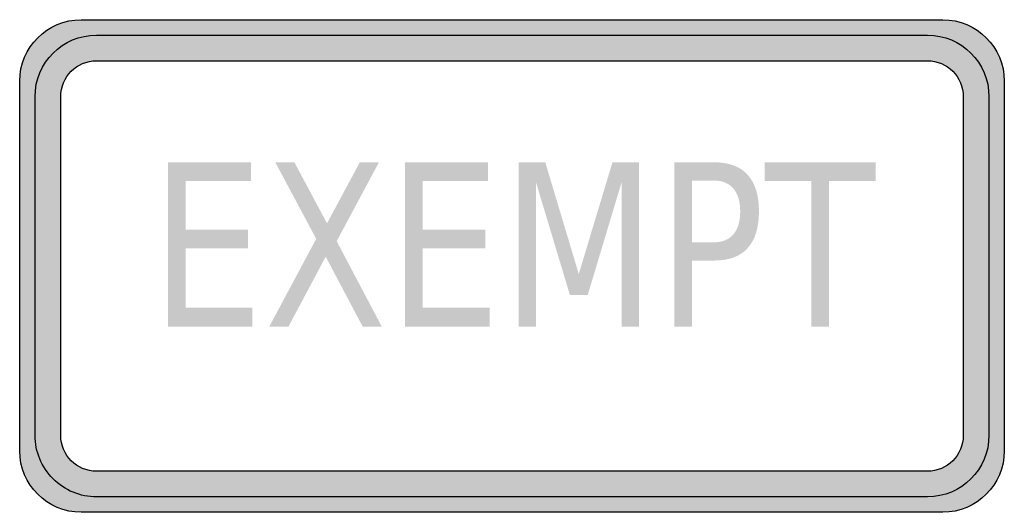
# Model space of a CAD drawing. Header units: inches. Extents: x -0.5 to 0.5, y -0.25 to 0.25.
import ezdxf

# ---------------------------------------------------------------- set-up
doc = ezdxf.new("R2010")
doc.units = ezdxf.units.IN
doc.header["$MEASUREMENT"] = 0

msp = doc.modelspace()

# ---------------------------------------------------------------- hatches: boundary and pattern name
h = msp.add_hatch(color=7)
edge = h.paths.add_edge_path()
edge.add_spline(control_points=[(-0.5, 0.1875), (-0.5, 0.22202), (-0.47202, 0.25), (-0.4375, 0.25)], knot_values=[0, 0, 0, 0, 1, 1, 1, 1], degree=3, periodic=0)
edge.add_line((-0.4375, 0.25), (0.4375, 0.25))
edge.add_spline(control_points=[(0.4375, 0.25), (0.47202, 0.25), (0.5, 0.22202), (0.5, 0.1875)], knot_values=[0, 0, 0, 0, 1, 1, 1, 1], degree=3, periodic=0)
edge.add_line((0.5, 0.1875), (0.5, -0.1875))
edge.add_spline(control_points=[(0.5, -0.1875), (0.5, -0.22202), (0.47202, -0.25), (0.4375, -0.25)], knot_values=[0, 0, 0, 0, 1, 1, 1, 1], degree=3, periodic=0)
edge.add_line((0.4375, -0.25), (-0.4375, -0.25))
edge.add_spline(control_points=[(-0.4375, -0.25), (-0.47202, -0.25), (-0.5, -0.22202), (-0.5, -0.1875)], knot_values=[0, 0, 0, 0, 1, 1, 1, 1], degree=3, periodic=0)
edge.add_line((-0.5, -0.1875), (-0.5, 0.1875))
edge = h.paths.add_edge_path(flags=0)
edge.add_spline(control_points=[(0.42188, 0.20833), (0.44201, 0.20833), (0.45833, 0.19201), (0.45833, 0.17187)], knot_values=[0, 0, 0, 0, 1, 1, 1, 1], degree=3, periodic=0)
edge.add_line((0.45833, 0.17187), (0.45833, -0.17188))
edge.add_spline(control_points=[(0.45833, -0.17188), (0.45833, -0.19201), (0.44201, -0.20833), (0.42188, -0.20833)], knot_values=[0, 0, 0, 0, 1, 1, 1, 1], degree=3, periodic=0)
edge.add_line((0.42188, -0.20833), (-0.42187, -0.20833))
edge.add_spline(control_points=[(-0.42187, -0.20833), (-0.44201, -0.20833), (-0.45833, -0.19201), (-0.45833, -0.17188)], knot_values=[0, 0, 0, 0, 1, 1, 1, 1], degree=3, periodic=0)
edge.add_line((-0.45833, -0.17188), (-0.45833, 0.17187))
edge.add_spline(control_points=[(-0.45833, 0.17187), (-0.45833, 0.19201), (-0.44201, 0.20833), (-0.42187, 0.20833)], knot_values=[0, 0, 0, 0, 1, 1, 1, 1], degree=3, periodic=0)
edge.add_line((-0.42187, 0.20833), (0.42188, 0.20833))
h = msp.add_hatch(color=7)
edge = h.paths.add_edge_path()
edge.add_spline(control_points=[(-0.42187, 0.23437), (-0.43845, 0.23437), (-0.45435, 0.22779), (-0.46607, 0.21607), (-0.47779, 0.20435), (-0.48437, 0.18845), (-0.48437, 0.17187)], knot_values=[0, 0, 0, 0, 1, 1, 1, 2, 2, 2, 2], degree=3, periodic=0)
edge.add_line((-0.48437, 0.17187), (-0.48437, -0.17188))
edge.add_spline(control_points=[(-0.48437, -0.17188), (-0.48437, -0.18845), (-0.47779, -0.20435), (-0.46607, -0.21607), (-0.45435, -0.22779), (-0.43845, -0.23438), (-0.42187, -0.23438)], knot_values=[0, 0, 0, 0, 1, 1, 1, 2, 2, 2, 2], degree=3, periodic=0)
edge.add_line((-0.42187, -0.23438), (0.42188, -0.23438))
edge.add_spline(control_points=[(0.42188, -0.23438), (0.43845, -0.23438), (0.45435, -0.22779), (0.46607, -0.21607), (0.47779, -0.20435), (0.48438, -0.18845), (0.48438, -0.17188)], knot_values=[0, 0, 0, 0, 1, 1, 1, 2, 2, 2, 2], degree=3, periodic=0)
edge.add_line((0.48438, -0.17188), (0.48438, 0.17187))
edge.add_spline(control_points=[(0.48438, 0.17187), (0.48438, 0.18845), (0.47779, 0.20435), (0.46607, 0.21607), (0.45435, 0.22779), (0.43845, 0.23437), (0.42188, 0.23437)], knot_values=[0, 0, 0, 0, 1, 1, 1, 2, 2, 2, 2], degree=3, periodic=0)
edge.add_line((0.42188, 0.23437), (-0.42187, 0.23437))
edge = h.paths.add_edge_path(flags=0)
edge.add_spline(control_points=[(-0.42187, 0.20833), (-0.44201, 0.20833), (-0.45833, 0.19201), (-0.45833, 0.17187)], knot_values=[0, 0, 0, 0, 1, 1, 1, 1], degree=3, periodic=0)
edge.add_line((-0.45833, 0.17187), (-0.45833, -0.17188))
edge.add_spline(control_points=[(-0.45833, -0.17188), (-0.45833, -0.19201), (-0.44201, -0.20833), (-0.42187, -0.20833)], knot_values=[0, 0, 0, 0, 1, 1, 1, 1], degree=3, periodic=0)
edge.add_line((-0.42187, -0.20833), (0.42188, -0.20833))
edge.add_spline(control_points=[(0.42188, -0.20833), (0.44201, -0.20833), (0.45833, -0.19201), (0.45833, -0.17188)], knot_values=[0, 0, 0, 0, 1, 1, 1, 1], degree=3, periodic=0)
edge.add_line((0.45833, -0.17188), (0.45833, 0.17187))
edge.add_spline(control_points=[(0.45833, 0.17187), (0.45833, 0.19201), (0.44201, 0.20833), (0.42188, 0.20833)], knot_values=[0, 0, 0, 0, 1, 1, 1, 1], degree=3, periodic=0)
edge.add_line((0.42188, 0.20833), (-0.42187, 0.20833))
for points in [[(-0.34951, 0.10524), (-0.26521, 0.10524), (-0.26521, 0.08626), (-0.33147, 0.08626), (-0.33147, 0.03692), (-0.26798, 0.03692), (-0.26798, 0.01794), (-0.33147, 0.01794), (-0.33147, -0.04245), (-0.2636, -0.04245), (-0.2636, -0.06143), (-0.34951, -0.06143), (-0.34951, 0.10524)], [(-0.24038, 0.10524), (-0.221, 0.10524), (-0.18787, 0.04328), (-0.15456, 0.10524), (-0.13518, 0.10524), (-0.17804, 0.0252), (-0.13232, -0.06143), (-0.1517, -0.06143), (-0.18921, 0.00946), (-0.22698, -0.06143), (-0.24645, -0.06143), (-0.19885, 0.02754), (-0.24038, 0.10524)], [(-0.10865, 0.10524), (-0.02435, 0.10524), (-0.02435, 0.08626), (-0.09061, 0.08626), (-0.09061, 0.03692), (-0.02712, 0.03692), (-0.02712, 0.01794), (-0.09061, 0.01794), (-0.09061, -0.04245), (-0.02274, -0.04245), (-0.02274, -0.06143), (-0.10865, -0.06143), (-0.10865, 0.10524)], [(0.00691, 0.10524), (0.03379, 0.10524), (0.06781, -0.00818), (0.10202, 0.10524), (0.1289, 0.10524), (0.1289, -0.06143), (0.11131, -0.06143), (0.11131, 0.08492), (0.07692, -0.02939), (0.05879, -0.02939), (0.02441, 0.08492), (0.02441, -0.06143), (0.00691, -0.06143), (0.00691, 0.10524)], [(0.25652, 0.10524), (0.36931, 0.10524), (0.36931, 0.08626), (0.32198, 0.08626), (0.32198, -0.06143), (0.30385, -0.06143), (0.30385, 0.08626), (0.25652, 0.08626), (0.25652, 0.10524)]]:
    msp.add_hatch(color=7).paths.add_polyline_path(points)
h = msp.add_hatch(color=7)
edge = h.paths.add_edge_path()
edge.add_line((0.16471, 0.10524), (0.20543, 0.10524))
edge.add_spline(control_points=[(0.20543, 0.10524), (0.22038, 0.10524), (0.23168, 0.10101), (0.23933, 0.09257), (0.24698, 0.08412), (0.2508, 0.07175), (0.2508, 0.05545), (0.2508, 0.039), (0.24698, 0.02657), (0.23933, 0.01816), (0.23168, 0.00976), (0.22038, 0.00555), (0.20543, 0.00555)], knot_values=[0, 0, 0, 0, 1, 1, 1, 2, 2, 2, 3, 3, 3, 4, 4, 4, 4], degree=3, periodic=0)
edge.add_line((0.20543, 0.00555), (0.18275, 0.00555))
edge.add_line((0.18275, 0.00555), (0.18275, -0.06143))
edge.add_line((0.18275, -0.06143), (0.16471, -0.06143))
edge.add_line((0.16471, -0.06143), (0.16471, 0.10524))
edge = h.paths.add_edge_path(flags=0)
edge.add_line((0.18275, 0.08671), (0.18275, 0.02408))
edge.add_line((0.18275, 0.02408), (0.20543, 0.02408))
edge.add_spline(control_points=[(0.20543, 0.02408), (0.21383, 0.02408), (0.22032, 0.0268), (0.2249, 0.03223), (0.22949, 0.03766), (0.23178, 0.0454), (0.23178, 0.05545), (0.23178, 0.06542), (0.22949, 0.07313), (0.2249, 0.07856), (0.22032, 0.08399), (0.21383, 0.08671), (0.20543, 0.08671)], knot_values=[0, 0, 0, 0, 1, 1, 1, 2, 2, 2, 3, 3, 3, 4, 4, 4, 4], degree=3, periodic=0)
edge.add_line((0.20543, 0.08671), (0.18275, 0.08671))

# ---------------------------------------------------------------- linework, layer by layer
at = {"color": 7}
for points in [[(-0.4375, 0.25), (0.4375, 0.25)], [(-0.42187, 0.23437), (0.42188, 0.23437)], [(-0.42187, 0.20833), (0.42188, 0.20833)], [(-0.5, -0.1875), (-0.5, 0.1875)], [(0.5, 0.1875), (0.5, -0.1875)], [(-0.48437, -0.17188), (-0.48437, 0.17187)], [(-0.45833, -0.17188), (-0.45833, 0.17187)], [(0.45833, 0.17187), (0.45833, -0.17188)], [(0.48438, 0.17187), (0.48438, -0.17188)], [(0.42188, -0.20833), (-0.42187, -0.20833)], [(0.42188, -0.23438), (-0.42187, -0.23438)], [(0.4375, -0.25), (-0.4375, -0.25)]]:
    msp.add_lwpolyline(points, dxfattribs=at)
for points in [[(-0.5, 0.1875), (-0.5, 0.22202), (-0.47202, 0.25), (-0.4375, 0.25)], [(0.4375, 0.25), (0.47202, 0.25), (0.5, 0.22202), (0.5, 0.1875)], [(-0.48437, 0.17187), (-0.48437, 0.20639), (-0.45639, 0.23437), (-0.42187, 0.23437)], [(0.42188, 0.23437), (0.45639, 0.23437), (0.48438, 0.20639), (0.48438, 0.17187)], [(-0.45833, 0.17187), (-0.45833, 0.19201), (-0.44201, 0.20833), (-0.42187, 0.20833)], [(0.42188, 0.20833), (0.44201, 0.20833), (0.45833, 0.19201), (0.45833, 0.17187)], [(-0.42187, -0.20833), (-0.44201, -0.20833), (-0.45833, -0.19201), (-0.45833, -0.17188)], [(0.48438, -0.17188), (0.48438, -0.20639), (0.45639, -0.23438), (0.42188, -0.23438)], [(0.45833, -0.17188), (0.45833, -0.19201), (0.44201, -0.20833), (0.42188, -0.20833)], [(-0.4375, -0.25), (-0.47202, -0.25), (-0.5, -0.22202), (-0.5, -0.1875)], [(0.5, -0.1875), (0.5, -0.22202), (0.47202, -0.25), (0.4375, -0.25)]]:
    msp.add_open_spline(points, degree=3, dxfattribs=at)
msp.add_open_spline([(-0.42187, -0.23438), (-0.43845, -0.23438), (-0.45435, -0.22779), (-0.46607, -0.21607), (-0.47779, -0.20435), (-0.48437, -0.18845), (-0.48437, -0.17188)], degree=3, knots=[0, 0, 0, 0, 1, 1, 1, 2, 2, 2, 2], dxfattribs=at)

doc.saveas('drawing.dxf')
